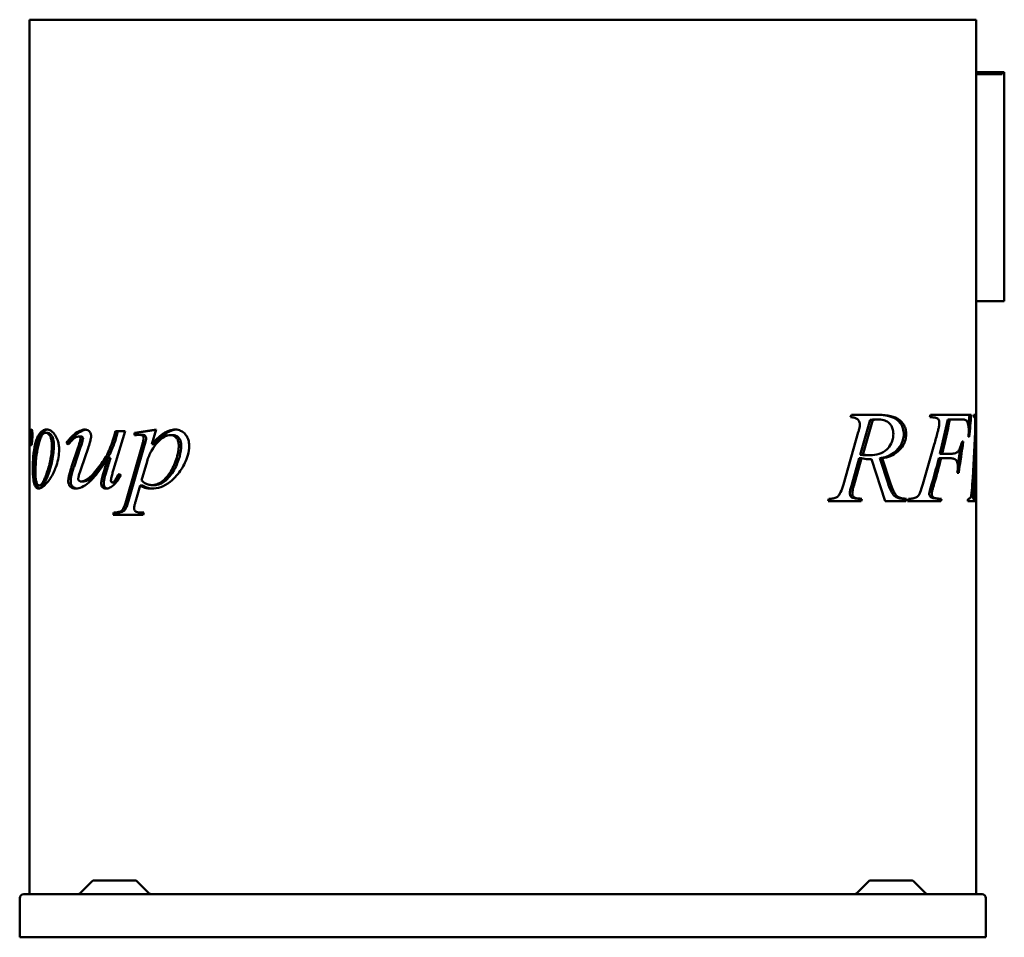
# Model space of a CAD drawing. Header units: millimetres. Extents: x 345 to 915, y 179 to 712.
import ezdxf

# ---------------------------------------------------------------- set-up
doc = ezdxf.new("R2010")
doc.units = ezdxf.units.MM
doc.header["$LTSCALE"] = 3
doc.layers.add('Widoczne (ISO)', color=7, linetype='Continuous', lineweight=50)

msp = doc.modelspace()

# ---------------------------------------------------------------- linework, layer by layer
at = {"layer": 'Widoczne (ISO)'}
for p, q in [((350.33, 711.5), (374.64, 711.5)), ((350.33, 711.5), (350.33, 473.45)), ((487.24, 711.5), (374.64, 711.5)), ((487.24, 711.5), (545.93, 711.5)), ((703.44, 711.5), (545.93, 711.5)), ((703.44, 711.5), (762.13, 711.5)), ((874.73, 711.5), (762.13, 711.5)), ((874.73, 711.5), (899.04, 711.5)), ((899.04, 711.5), (899.04, 482.35)), ((914.03, 681), (899.04, 681)), ((899.04, 680), (914.03, 680)), ((914.03, 681), (915.31, 681)), ((914.03, 681), (914.03, 680)), ((915.31, 681), (915.31, 548.27)), ((899.04, 548.27), (915.31, 548.27)), ((826.25, 481), (826.7, 482.35)), ((826.25, 481), (826.42, 481)), ((826.7, 482.35), (843, 482.35)), ((837.63, 479.45), (831.82, 459.31)), ((839.04, 479.45), (833.24, 459.31)), ((837.63, 479.45), (839.04, 479.45)), ((840.4, 479.73), (841.82, 479.73)), ((872.17, 481), (872.62, 482.35)), ((872.62, 482.35), (874.73, 482.35)), ((896.12, 482.35), (874.73, 482.35)), ((882.54, 479.73), (883.77, 479.73)), ((883.77, 479.73), (889.89, 479.73)), ((899.04, 482.35), (897.71, 482.35)), ((898.04, 482.35), (898.04, 480.91)), ((898.04, 481), (899.04, 481)), ((898.32, 480.47), (899.04, 480.47)), ((899.04, 482.35), (899.04, 481)), ((899.04, 481), (899.04, 480.47)), ((899.04, 480.47), (899.04, 480.05)), ((899.04, 480.05), (899.04, 460.04)), ((411.23, 471.99), (423.81, 473.87)), ((412.65, 471.99), (423.75, 473.65)), ((423.81, 473.87), (421.36, 465.37)), ((350.33, 471.83), (350.33, 473.45)), ((350.35, 471.83), (350.33, 471.83)), ((350.33, 470.81), (350.33, 471.83)), ((350.35, 470.81), (350.33, 470.81)), ((350.33, 470.23), (350.33, 470.81)), ((350.34, 470.23), (350.33, 470.23)), ((350.33, 469.09), (350.33, 470.23)), ((350.33, 464.83), (350.33, 469.09)), ((351.91, 468.23), (350.91, 468.23)), ((360.93, 471.95), (359.8, 471.95)), ((380.21, 469.83), (378.8, 469.83)), ((405.84, 473.01), (399.1, 450.71)), ((399.39, 469.95), (400.24, 473.01)), ((400.8, 469.95), (399.39, 469.95)), ((400.24, 473.01), (405.84, 473.01)), ((400.8, 469.95), (401.66, 473.01)), ((412.65, 471.99), (411.23, 471.99)), ((411.23, 470.56), (411.23, 471.99)), ((412.65, 470.72), (412.65, 471.99)), ((415.63, 470.81), (414.21, 470.81)), ((433.68, 470.64), (432.27, 470.64)), ((822.05, 442.07), (830.71, 472.3)), ((894.56, 469.72), (895.03, 469.72)), ((350.33, 464.83), (350.33, 460.07)), ((351.86, 467.01), (351.04, 467.01)), ((373.11, 465.99), (371.76, 465.99)), ((374.75, 452.26), (378.59, 463.66)), ((376.17, 452.26), (380.01, 463.66)), ((384.35, 463.13), (380.31, 451.36)), ((406.37, 432.61), (415.68, 464.92)), ((407.79, 432.61), (417.1, 464.92)), ((422.78, 465.37), (421.36, 465.37)), ((868.08, 442.15), (874.73, 465.3)), ((891.5, 467.03), (890.85, 467.03)), ((350.33, 457.2), (350.33, 460.07)), ((350.33, 457.2), (350.33, 204.5)), ((397.33, 457.53), (395.91, 457.53)), ((831.17, 457.22), (826.68, 441.33)), ((832.59, 457.22), (828.09, 441.33)), ((831.17, 457.22), (832.59, 457.22)), ((831.82, 459.31), (833.24, 459.31)), ((835.99, 458.98), (837.41, 458.98)), ((837.58, 456.65), (838.26, 456.65)), ((846.23, 432.35), (838.26, 456.65)), ((843.14, 457.22), (844.55, 457.22)), ((843.14, 457.22), (847.92, 442.56)), ((844.55, 457.22), (849.33, 442.56)), ((877.37, 457.22), (878.7, 457.22)), ((878.02, 459.84), (879.33, 459.84)), ((878.7, 457.22), (883.94, 457.22)), ((884.4, 459.84), (879.33, 459.84)), ((897.7, 457.51), (898.61, 457.51)), ((897.83, 460.04), (898.69, 460.04)), ((898.04, 460.04), (898.04, 457.51)), ((898.61, 457.51), (899.04, 457.51)), ((899.04, 460.04), (898.69, 460.04)), ((899.04, 460.04), (899.04, 457.51)), ((899.04, 457.51), (899.04, 204.5)), ((418.5, 455.41), (415.36, 444.38)), ((402.25, 448.26), (403.35, 447.4)), ((888.07, 448.85), (888.9, 448.85)), ((357.08, 441.48), (356.01, 441.48)), ((381.8, 443.76), (380.39, 443.76)), ((399.7, 443.23), (398.28, 443.23)), ((414.5, 441.44), (411.76, 431.92)), ((415.91, 441.44), (414.5, 441.44)), ((422.98, 441.68), (421.57, 441.68)), ((826.68, 441.33), (828.09, 441.33)), ((874.03, 444.96), (873, 441.42)), ((873, 441.42), (874.42, 441.42)), ((874.73, 442.51), (874.42, 441.42)), ((897, 441.46), (898.01, 441.46)), ((813.26, 432.35), (813.67, 433.69)), ((826.88, 434.55), (828.3, 434.55)), ((831.33, 433.69), (830.97, 432.35)), ((831.33, 433.69), (832.75, 433.69)), ((832.75, 433.69), (832.38, 432.35)), ((857.19, 433.69), (856.78, 432.35)), ((857.19, 433.69), (858.61, 433.69)), ((858.61, 433.69), (858.2, 432.35)), ((859.22, 432.35), (859.71, 433.69)), ((877.59, 433.69), (878.91, 433.69)), ((897.6, 433.69), (898.61, 433.69)), ((832.38, 432.35), (813.26, 432.35)), ((858.2, 432.35), (846.23, 432.35)), ((874.73, 432.35), (859.22, 432.35)), ((874.73, 432.35), (878.52, 432.35)), ((894.12, 432.35), (898.58, 432.35)), ((398.85, 424.36), (399.22, 425.71)), ((416.22, 424.36), (398.85, 424.36)), ((400.64, 425.71), (399.22, 425.71)), ((400.27, 424.36), (400.64, 425.71)), ((416.58, 425.71), (416.22, 424.36)), ((386.73, 212.06), (379.6, 204.94)), ((387.79, 212.5), (411.59, 212.5)), ((412.65, 212.06), (419.77, 204.94)), ((836.73, 212.06), (829.6, 204.94)), ((837.79, 212.5), (861.59, 212.5)), ((862.65, 212.06), (869.77, 204.94)), ((344.69, 179.5), (344.69, 202.2)), ((346.99, 204.5), (902.39, 204.5)), ((904.69, 179.5), (904.69, 202.2)), ((904.69, 179.5), (344.69, 179.5))]:
    msp.add_line(p, q, dxfattribs=at)
for centre, radius, start, end in [((387.79, 211), 1.5, 90, 135), ((411.59, 211), 1.5, 45, 90), ((837.79, 211), 1.5, 90, 135), ((861.59, 211), 1.5, 45, 90), ((346.99, 202.2), 2.3, 90, 180), ((378.54, 206), 1.5, 270, 315), ((420.83, 206), 1.5, 225, 270), ((828.54, 206), 1.5, 270, 315), ((870.83, 206), 1.5, 225, 270), ((902.39, 202.2), 2.3, 0, 90)]:
    msp.add_arc(centre, radius, start, end, dxfattribs=at)
for centre, major_axis, ratio, start_param, end_param in [((816.04, 646.63), (0, 285.24), 0.287474, 3.998405, 4.087377), ((816.04, 646.63), (0, 288.72), 0.287474, 4.008798, 4.096043), ((816.04, 557.31), (0, 281.53), 0.291262, 4.419335, 4.442857), ((816.04, 557.31), (0, 284.97), 0.291262, 4.399964, 4.446184), ((816.04, 526.77), (0, 249), 0.333333, 4.527504, 4.533009), ((433.33, 464.83), (0, 289.18), 0.287016, 1.539529, 1.570796), ((433.33, 473.45), (83, 0), 0.161812, 3.110325, 3.141593), ((816.04, 669.61), (0, 288.93), 0.287263, 3.926991, 3.96068), ((816.04, 509.25), (0, 288.36), 0.287838, 4.477682, 4.584313), ((816.04, 486.95), (0, 290.02), 0.286184, 4.619472, 4.662404), ((433.33, 505.74), (-83, 0), 0.714286, 0.734996, 0.753732), ((433.33, 505.74), (-82, 0), 0.714286, 0.746076, 0.750518), ((816.04, 588.19), (0, 287.32), 0.285393, 4.222257, 4.266135), ((816.04, 588.19), (0, 290.83), 0.285393, 4.212723, 4.282657), ((816.04, 645.31), (0, 283.34), 0.289406, 3.926991, 3.986478), ((816.04, 645.31), (0, 286.79), 0.289406, 3.926991, 3.997121), ((816.04, 486.85), (0, 288.66), 0.287532, 4.554477, 4.610571), ((816.04, 486.85), (0, 285.19), 0.287532, 4.552535, 4.595709), ((816.04, 596.26), (0, 246), 0.333333, 3.983142, 3.990467), ((816.04, 596.26), (0, 249), 0.333333, 3.993857, 4.001027), ((816.04, 516.85), (0, 249), 0.333333, 4.366155, 4.371905), ((816.04, 473.85), (0, 386.57), 0.212121, 4.604817, 4.608324), ((816.04, 473.85), (0, 391.29), 0.212121, 4.606118, 4.609582)]:
    msp.add_ellipse(centre, major_axis=major_axis, ratio=ratio, start_param=start_param, end_param=end_param, dxfattribs=at)
for points, knots in [([(831.61, 477), (831.61, 477.35), (831.56, 477.7), (831.36, 478.36), (831.22, 478.65), (830.72, 479.42), (830.33, 479.76), (829.75, 480.25), (829.25, 480.5), (827.95, 480.93), (827.08, 481.01), (826.25, 481)], [0, 0, 0, 0, 0.107207, 0.107207, 0.214345, 0.214345, 0.420726, 0.420726, 1.078452, 1.078452, 2.129294, 2.129294, 2.129294, 2.129294]), ([(840.4, 479.73), (839.98, 479.73), (839.54, 479.7), (838.62, 479.61), (838.12, 479.53), (837.63, 479.45)], [-0.3913039, -0.3913039, -0.3913039, -0.3913039, -0.2106444, -0.2106444, 0, 0, 0, 0]), ([(841.82, 479.73), (841.51, 479.73), (841.19, 479.72), (840.27, 479.64), (839.64, 479.55), (839.04, 479.45)], [0, 0, 0, 0, 0.1325161, 0.1325161, 0.3910583, 0.3910583, 0.3910583, 0.3910583]), ([(841.59, 482.35), (843.81, 482.35), (846.22, 482.18), (849.88, 481.27), (851.44, 480.7), (853.83, 479.02), (854.68, 478.08), (855.84, 476.37), (856.27, 475.48), (856.89, 473.39), (857.03, 472.27), (857.03, 471.11)], [-2.260283, -2.260283, -2.260283, -2.260283, -1.537405, -1.537405, -1.056675, -1.056675, -0.676862, -0.676862, -0.347309, -0.347309, 0, 0, 0, 0]), ([(851.01, 471.28), (851.01, 472.34), (850.89, 473.39), (850.37, 475.16), (850.05, 475.85), (849.34, 476.9), (848.85, 477.52), (847.26, 478.68), (846.34, 479.06), (844.27, 479.62), (843.01, 479.73), (841.82, 479.73)], [0, 0, 0, 0, 0.319618, 0.319618, 0.572847, 0.572847, 0.756491, 0.756491, 0.947906, 0.947906, 1.19799, 1.19799, 1.19799, 1.19799]), ([(843, 482.35), (845.11, 482.35), (847.37, 482.19), (851.37, 481.29), (853.24, 480.57), (855.13, 479.01), (856.32, 478.01), (857.64, 475.55), (857.96, 474.7), (858.36, 472.9), (858.44, 472.02), (858.44, 471.11)], [0, 0, 0, 0, 0.895569, 0.895569, 1.71249, 1.71249, 1.940949, 1.940949, 2.046969, 2.046969, 2.144824, 2.144824, 2.144824, 2.144824]), ([(877.65, 478.02), (877.65, 478.34), (877.62, 478.65), (877.44, 479.28), (877.31, 479.52), (877.05, 479.92), (876.86, 480.11), (876.47, 480.41), (876.17, 480.6), (875.42, 480.81), (875.05, 480.86), (874.73, 480.9)], [0, 0, 0, 0, 0.0965001, 0.0965001, 0.2032923, 0.2032923, 0.363884, 0.363884, 0.5137558, 0.5137558, 0.6160786, 0.6160786, 0.6160786, 0.6160786]), ([(892.93, 479.36), (892.68, 479.51), (892.29, 479.58), (891.54, 479.7), (890.82, 479.73), (889.89, 479.73)], [0, 0, 0, 0, 0.2032312, 0.2032312, 0.7333205, 0.7333205, 0.7333205, 0.7333205]), ([(894.7, 473.48), (894.7, 474.29), (894.67, 475.1), (894.49, 476.4), (894.39, 476.89), (894.18, 477.52), (894.03, 477.96), (893.53, 478.84), (893.24, 479.15), (892.93, 479.36)], [0, 0, 0, 0, 0.2421883, 0.2421883, 0.42172, 0.42172, 0.5048234, 0.5048234, 0.5884356, 0.5884356, 0.5884356, 0.5884356]), ([(898.49, 478.02), (898.49, 478.41), (898.49, 478.81), (898.46, 479.42), (898.44, 479.72), (898.38, 480.21), (898.34, 480.38), (898.25, 480.71), (898.19, 480.81), (897.98, 480.96), (897.83, 481), (897.63, 481)], [0, 0, 0, 0, 0.1195275, 0.1195275, 0.2008682, 0.2008682, 0.2693951, 0.2693951, 0.3636708, 0.3636708, 0.4613656, 0.4613656, 0.4613656, 0.4613656]), ([(899.04, 480.05), (899.04, 479.85), (899.04, 479.62), (899.04, 479.12), (899.03, 478.85), (899.03, 478.55)], [0, 0, 0, 0, 0.1193359, 0.1193359, 0.2289607, 0.2289607, 0.2289607, 0.2289607]), ([(350.85, 471.38), (350.89, 471.71), (350.94, 472.04), (351.07, 472.77), (351.17, 473.19), (351.35, 473.7), (351.45, 473.87), (351.55, 473.87)], [0, 0, 0, 0, 0.1572752, 0.1572752, 0.3843254, 0.3843254, 0.5547367, 0.5547367, 0.5547367, 0.5547367]), ([(351.55, 473.87), (351.61, 473.87), (351.69, 473.81), (351.81, 473.55), (351.86, 473.38), (351.93, 473.04), (351.97, 472.81), (352.02, 472.24), (352.03, 472.02), (352.05, 471.56), (352.05, 471.3), (352.05, 471.05)], [0, 0, 0, 0, 0.1212698, 0.1212698, 0.215552, 0.215552, 0.2694696, 0.2694696, 0.2985302, 0.2985302, 0.3319073, 0.3319073, 0.3319073, 0.3319073]), ([(352.28, 451.2), (352.28, 453.65), (352.38, 456.02), (352.78, 460.48), (353.11, 463.17), (354.4, 468.43), (355.22, 469.96), (356.35, 471.76), (357.09, 472.61), (358.65, 473.62), (359.43, 473.87), (360.28, 473.87)], [0, 0, 0, 0, 0.734542, 0.734542, 1.433328, 1.433328, 2.219091, 2.219091, 3.28746, 3.28746, 4.189504, 4.189504, 4.189504, 4.189504]), ([(353.3, 451.2), (353.3, 453.01), (353.36, 454.79), (353.59, 458.4), (353.78, 460.18), (354.3, 463.68), (354.75, 466.27), (356.62, 470.87), (357.68, 472.01), (358.97, 473.23), (359.86, 473.7), (360.85, 473.83)], [-2.301631, -2.301631, -2.301631, -2.301631, -1.947113, -1.947113, -1.565799, -1.565799, -1.154123, -1.154123, -0.76066, -0.76066, -0.120848, -0.120848, -0.120848, -0.120848]), ([(360.28, 473.87), (361.1, 473.87), (361.97, 473.64), (363.83, 472.46), (364.63, 471.54), (365.86, 469.73), (366.39, 468.68), (367.06, 466.63), (367.25, 465.76), (367.48, 464.02), (367.53, 463.19), (367.53, 462.35)], [0, 0, 0, 0, 0.521587, 0.521587, 1.116024, 1.116024, 1.7055, 1.7055, 2.102442, 2.102442, 2.456672, 2.456672, 2.456672, 2.456672]), ([(377.98, 472.28), (378.47, 472.58), (378.97, 472.85), (380.52, 473.56), (381.62, 473.87), (382.72, 473.87)], [0, 0, 0, 0, 0.2257061, 0.2257061, 0.6925104, 0.6925104, 0.6925104, 0.6925104]), ([(379.39, 472.28), (380.19, 472.77), (381.02, 473.19), (382.35, 473.64), (382.85, 473.76), (383.34, 473.82)], [-0.6924793, -0.6924793, -0.6924793, -0.6924793, -0.3239028, -0.3239028, -0.1117573, -0.1117573, -0.1117573, -0.1117573]), ([(382.72, 473.87), (383.19, 473.87), (383.65, 473.79), (384.59, 473.37), (384.95, 473.05), (385.46, 472.44), (385.67, 472.1), (385.9, 471.47), (385.96, 471.24), (386.05, 470.74), (386.07, 470.47), (386.07, 470.19)], [0, 0, 0, 0, 0.1978969, 0.1978969, 0.4166094, 0.4166094, 0.6168937, 0.6168937, 0.7275008, 0.7275008, 0.8482306, 0.8482306, 0.8482306, 0.8482306]), ([(421.36, 465.37), (422.59, 466.82), (423.91, 468.26), (425.85, 470.04), (426.46, 470.56), (427.4, 471.26), (427.7, 471.48), (429.12, 472.4), (430.28, 472.96), (432.62, 473.69), (433.78, 473.87), (434.97, 473.87)], [0, 0, 0, 0, 0.678444, 0.678444, 0.979959, 0.979959, 1.125391, 1.125391, 1.641279, 1.641279, 2.145289, 2.145289, 2.145289, 2.145289]), ([(422.78, 465.37), (424.99, 467.99), (427.39, 470.42), (429.85, 471.95), (429.99, 472.03), (431.88, 473.13), (433.71, 473.72), (435.61, 473.84)], [-1.989091, -1.989091, -1.989091, -1.989091, -0.980272, -0.980272, -0.920346, -0.920346, -0.109728, -0.109728, -0.109728, -0.109728]), ([(434.97, 473.87), (435.99, 473.87), (437, 473.68), (439.24, 472.65), (440.1, 471.8), (441.24, 470.51), (441.76, 469.68), (442.41, 468.05), (442.6, 467.36), (442.84, 465.93), (442.89, 465.22), (442.89, 464.52)], [0, 0, 0, 0, 0.434441, 0.434441, 0.997413, 0.997413, 1.652782, 1.652782, 2.09832, 2.09832, 2.514851, 2.514851, 2.514851, 2.514851]), ([(830.71, 472.3), (830.89, 472.9), (831.06, 473.53), (831.33, 474.68), (831.44, 475.25), (831.57, 476.18), (831.61, 476.6), (831.61, 477)], [0, 0, 0, 0, 0.1960139, 0.1960139, 0.36348, 0.36348, 0.4820677, 0.4820677, 0.4820677, 0.4820677]), ([(876.68, 472.3), (876.87, 472.99), (877.04, 473.7), (877.34, 475.09), (877.47, 475.8), (877.61, 476.99), (877.65, 477.51), (877.65, 478.02)], [0, 0, 0, 0, 0.2232365, 0.2232365, 0.4346557, 0.4346557, 0.585783, 0.585783, 0.585783, 0.585783]), ([(898.36, 472.42), (898.4, 473.42), (898.44, 474.51), (898.48, 476.31), (898.49, 477.22), (898.49, 478.02)], [0, 0, 0, 0, 0.3135996, 0.3135996, 0.5500829, 0.5500829, 0.5500829, 0.5500829]), ([(899.03, 478.55), (899.02, 477.91), (899.01, 477.05), (898.98, 475.03), (898.96, 473.68), (898.94, 472.46)], [0, 0, 0, 0, 0.2291364, 0.2291364, 0.5552129, 0.5552129, 0.5552129, 0.5552129]), ([(350.33, 460.07), (350.33, 462.25), (350.37, 464.48), (350.53, 468.21), (350.66, 469.97), (350.85, 471.38)], [0, 0, 0, 0, 0.780485, 0.780485, 1.440513, 1.440513, 1.440513, 1.440513]), ([(350.78, 467.95), (350.75, 467.79), (350.72, 467.55), (350.63, 466.67), (350.57, 465.77), (350.53, 465.05)], [0, 0, 0, 0, 0.096162, 0.096162, 0.3392304, 0.3392304, 0.3392304, 0.3392304]), ([(350.91, 468.23), (350.88, 468.23), (350.86, 468.21), (350.82, 468.12), (350.79, 468.04), (350.78, 467.95)], [0, 0, 0, 0, 0.062403, 0.062403, 0.1243781, 0.1243781, 0.1243781, 0.1243781]), ([(350.99, 467.95), (350.98, 468.04), (350.97, 468.11), (350.94, 468.21), (350.92, 468.23), (350.91, 468.23)], [0, 0, 0, 0, 0.03894557, 0.03894557, 0.07851111, 0.07851111, 0.07851111, 0.07851111]), ([(351.04, 467.01), (351.03, 467.2), (351.03, 467.41), (351.02, 467.66), (351.01, 467.73), (351, 467.85), (351, 467.9), (350.99, 467.95)], [0, 0, 0, 0, 0.05756296, 0.05756296, 0.08000757, 0.08000757, 0.09877676, 0.09877676, 0.09877676, 0.09877676]), ([(352.05, 471.05), (352.05, 470.25), (352.03, 469.47), (351.94, 467.91), (351.88, 467.15), (351.8, 466.44)], [0, 0, 0, 0, 0.2391583, 0.2391583, 0.4876523, 0.4876523, 0.4876523, 0.4876523]), ([(359.8, 471.95), (359.22, 471.95), (358.68, 471.71), (357.62, 470.66), (357.14, 469.82), (355.89, 466.8), (355.36, 464.24), (354.64, 460.41), (354.32, 458), (353.94, 453.28), (353.85, 451.05), (353.85, 448.79)], [0, 0, 0, 0, 0.376265, 0.376265, 0.815193, 0.815193, 1.703813, 1.703813, 3.009287, 3.009287, 4.137897, 4.137897, 4.137897, 4.137897]), ([(363.3, 464.88), (363.3, 465.85), (363.23, 466.84), (362.93, 468.5), (362.72, 469.17), (362.22, 470.26), (361.93, 470.7), (361.34, 471.36), (361.04, 471.59), (360.42, 471.89), (360.11, 471.95), (359.8, 471.95)], [0, 0, 0, 0, 0.291162, 0.291162, 0.526462, 0.526462, 0.730548, 0.730548, 0.9259, 0.9259, 1.124783, 1.124783, 1.124783, 1.124783]), ([(364.48, 464.88), (364.48, 465.47), (364.46, 466.06), (364.35, 467.16), (364.27, 467.67), (364, 468.85), (363.79, 469.46), (363.3, 470.39), (362.94, 470.97), (361.93, 471.79), (361.42, 471.95), (360.93, 471.95)], [-1.788968, -1.788968, -1.788968, -1.788968, -1.432445, -1.432445, -1.111711, -1.111711, -0.65332, -0.65332, -0.313744, -0.313744, 0, 0, 0, 0]), ([(378.8, 469.83), (378.29, 469.83), (377.8, 469.71), (377.22, 469.43), (377.14, 469.39), (377.02, 469.32), (376.98, 469.3), (376.86, 469.23), (376.63, 469.09), (375.63, 468.18), (375.11, 467.66), (374.64, 467.17)], [0, 0, 0, 0, 0.2154482, 0.2154482, 0.2554231, 0.2554231, 0.2705598, 0.2705598, 0.3126303, 0.3126303, 0.3477708, 0.3477708, 0.3477708, 0.3477708]), ([(378.59, 463.66), (378.81, 464.3), (379.04, 464.98), (379.44, 466.27), (379.68, 467.08), (379.92, 468.17), (379.98, 468.52), (379.98, 468.76)], [0, 0, 0, 0, 0.2139426, 0.2139426, 0.4209712, 0.4209712, 0.5530404, 0.5530404, 0.5530404, 0.5530404]), ([(379.98, 468.76), (379.98, 468.85), (379.97, 468.93), (379.92, 469.09), (379.89, 469.17), (379.77, 469.34), (379.69, 469.44), (379.48, 469.62), (379.35, 469.7), (379.08, 469.8), (378.94, 469.83), (378.8, 469.83)], [0, 0, 0, 0, 0.0251023, 0.0251023, 0.0526954, 0.0526954, 0.0966993, 0.0966993, 0.1572517, 0.1572517, 0.2172378, 0.2172378, 0.2172378, 0.2172378]), ([(380.01, 463.66), (380.66, 465.58), (381.17, 467.26), (381.37, 468.41), (381.4, 468.6), (381.4, 468.76)], [-0.3029702, -0.3029702, -0.3029702, -0.3029702, -0.048119, -0.048119, 0, 0, 0, 0]), ([(381.4, 468.76), (381.4, 468.81), (381.39, 468.86), (381.38, 468.95), (381.37, 468.99), (381.32, 469.13), (381.27, 469.22), (381.11, 469.44), (380.96, 469.57), (380.62, 469.77), (380.42, 469.83), (380.21, 469.83)], [-0.2240952, -0.2240952, -0.2240952, -0.2240952, -0.208556, -0.208556, -0.1927929, -0.1927929, -0.1578297, -0.1578297, -0.0872527, -0.0872527, 0, 0, 0, 0]), ([(380.39, 443.76), (380.94, 443.76), (381.52, 443.93), (382.49, 444.32), (383.62, 444.82), (385.38, 446.22), (386.14, 446.96), (388.72, 449.72), (391, 452.67), (394.86, 458.24), (395.52, 459.66), (397.3, 463.52), (398.46, 466.94), (399.39, 469.95)], [0, 0, 0, 0, 0.231645, 0.231645, 0.42719, 0.42719, 0.568215, 0.568215, 0.967172, 0.967172, 1.490376, 1.490376, 2.808892, 2.808892, 2.808892, 2.808892]), ([(381.8, 443.76), (382.35, 443.76), (382.93, 443.93), (383.82, 444.28), (384.71, 444.66), (387.64, 446.72), (390.17, 449.84), (395.46, 456.76), (396.7, 459.25), (398.36, 462.54), (399.68, 466.28), (400.8, 469.95)], [-1.633417, -1.633417, -1.633417, -1.633417, -1.56475, -1.56475, -1.517148, -1.517148, -1.406172, -1.406172, -1.199098, -1.199098, 0, 0, 0, 0]), ([(386.07, 470.19), (386.07, 469.71), (385.99, 469.15), (385.76, 467.88), (385.57, 467.1), (385.07, 465.31), (384.71, 464.17), (384.35, 463.13)], [0, 0, 0, 0, 0.1444752, 0.1444752, 0.3429206, 0.3429206, 0.6481075, 0.6481075, 0.6481075, 0.6481075]), ([(414.21, 470.81), (413.9, 470.81), (413.56, 470.79), (412.59, 470.72), (411.88, 470.64), (411.23, 470.56)], [0, 0, 0, 0, 0.1336874, 0.1336874, 0.4112516, 0.4112516, 0.4112516, 0.4112516]), ([(416.54, 468.72), (416.54, 468.98), (416.51, 469.22), (416.39, 469.65), (416.31, 469.83), (416.11, 470.12), (415.98, 470.27), (415.57, 470.56), (415.32, 470.65), (414.8, 470.78), (414.5, 470.81), (414.21, 470.81)], [0, 0, 0, 0, 0.0758521, 0.0758521, 0.1396881, 0.1396881, 0.1965558, 0.1965558, 0.2593848, 0.2593848, 0.3349875, 0.3349875, 0.3349875, 0.3349875]), ([(417.96, 468.72), (417.96, 468.87), (417.95, 469.03), (417.9, 469.31), (417.87, 469.45), (417.75, 469.78), (417.64, 469.96), (417.32, 470.35), (417.11, 470.48), (416.54, 470.75), (416.08, 470.81), (415.63, 470.81)], [-0.4124669, -0.4124669, -0.4124669, -0.4124669, -0.3752943, -0.3752943, -0.3403111, -0.3403111, -0.2828984, -0.2828984, -0.1937215, -0.1937215, 0, 0, 0, 0]), ([(415.68, 464.92), (415.85, 465.5), (416.02, 466.14), (416.27, 467.13), (416.38, 467.61), (416.51, 468.31), (416.54, 468.55), (416.54, 468.72)], [0, 0, 0, 0, 0.1867123, 0.1867123, 0.3131107, 0.3131107, 0.3983158, 0.3983158, 0.3983158, 0.3983158]), ([(417.1, 464.92), (417.47, 466.25), (417.79, 467.5), (417.93, 468.41), (417.96, 468.59), (417.96, 468.72)], [-0.2324991, -0.2324991, -0.2324991, -0.2324991, -0.0412436, -0.0412436, 0, 0, 0, 0]), ([(432.27, 470.64), (430.91, 470.64), (429.59, 470.26), (426.88, 468.74), (425.55, 467.55), (423.49, 465.21), (422.27, 463.68), (420.03, 459.72), (419.16, 457.65), (418.5, 455.41)], [0, 0, 0, 0, 0.578127, 0.578127, 1.237415, 1.237415, 1.69616, 1.69616, 2.11695, 2.11695, 2.11695, 2.11695]), ([(436.84, 464.56), (436.84, 465.38), (436.76, 466.21), (436.39, 467.58), (436.16, 468.11), (435.46, 469.17), (435.03, 469.54), (434.43, 470.03), (434.01, 470.27), (433.15, 470.58), (432.71, 470.64), (432.27, 470.64)], [0, 0, 0, 0, 0.248197, 0.248197, 0.43961, 0.43961, 0.67964, 0.67964, 1.129534, 1.129534, 1.569126, 1.569126, 1.569126, 1.569126]), ([(438.26, 464.56), (438.26, 465.42), (438.17, 466.28), (437.76, 467.7), (437.51, 468.24), (436.81, 469.22), (436.29, 469.74), (435.04, 470.48), (434.37, 470.64), (433.68, 470.64)], [-1.170175, -1.170175, -1.170175, -1.170175, -0.833099, -0.833099, -0.574136, -0.574136, -0.291271, -0.291271, 0, 0, 0, 0]), ([(837.41, 458.98), (839.2, 458.98), (841.03, 459.2), (844.4, 460.31), (845.96, 461.17), (848.04, 463.17), (849.04, 464.28), (850.23, 466.69), (850.54, 467.6), (850.92, 469.46), (851.01, 470.36), (851.01, 471.28)], [0, 0, 0, 0, 0.759667, 0.759667, 1.464816, 1.464816, 1.825006, 1.825006, 2.01701, 2.01701, 2.188955, 2.188955, 2.188955, 2.188955]), ([(857.03, 471.11), (857.03, 470), (856.88, 468.92), (856.27, 466.78), (855.81, 465.77), (854.59, 463.74), (853.33, 461.97), (848.73, 458.61), (845.89, 457.68), (843.14, 457.22)], [-3.792783, -3.792783, -3.792783, -3.792783, -3.0202, -3.0202, -2.190947, -2.190947, -1.174697, -1.174697, 0, 0, 0, 0]), ([(858.44, 471.11), (858.44, 469.97), (858.29, 468.88), (857.66, 466.7), (857.18, 465.68), (855.91, 463.6), (854.9, 462.34), (852.29, 460.05), (850.81, 459.18), (847.75, 457.9), (846.15, 457.49), (844.55, 457.22)], [0, 0, 0, 0, 0.342065, 0.342065, 0.705165, 0.705165, 1.167414, 1.167414, 1.661713, 1.661713, 2.161459, 2.161459, 2.161459, 2.161459]), ([(894.56, 469.72), (894.6, 470.38), (894.64, 471.07), (894.69, 472.3), (894.7, 472.91), (894.7, 473.48)], [0, 0, 0, 0, 0.2005868, 0.2005868, 0.3725453, 0.3725453, 0.3725453, 0.3725453]), ([(351.36, 464.76), (351.31, 464.76), (351.27, 464.81), (351.18, 465.05), (351.15, 465.24), (351.11, 465.54), (351.09, 465.75), (351.05, 466.3), (351.04, 466.66), (351.04, 467.01)], [0, 0, 0, 0, 0.0886575, 0.0886575, 0.1928114, 0.1928114, 0.3492224, 0.3492224, 0.5652128, 0.5652128, 0.5652128, 0.5652128]), ([(351.8, 466.44), (351.76, 466.04), (351.71, 465.67), (351.61, 465.18), (351.56, 465.02), (351.46, 464.81), (351.41, 464.76), (351.36, 464.76)], [0, 0, 0, 0, 0.1337579, 0.1337579, 0.2288552, 0.2288552, 0.3263937, 0.3263937, 0.3263937, 0.3263937]), ([(367.53, 462.35), (367.53, 460.79), (367.4, 459.26), (366.57, 454.32), (365.46, 451.47), (363.64, 447.37), (362.43, 445.4), (360.66, 443.17), (360.16, 442.61), (358.98, 441.39), (358.28, 440.76), (356.92, 439.89), (356.28, 439.64), (355.68, 439.64)], [0, 0, 0, 0, 0.468017, 0.468017, 1.539545, 1.539545, 3.003744, 3.003744, 3.58374, 3.58374, 4.479867, 4.479867, 5.372193, 5.372193, 5.372193, 5.372193]), ([(356.01, 441.48), (356.39, 441.48), (356.78, 441.68), (357.66, 442.54), (358.13, 443.26), (358.93, 444.8), (359.27, 445.59), (360.39, 448.43), (361.27, 451.16), (362.42, 455.94), (362.81, 458.03), (363.21, 461.75), (363.3, 463.31), (363.3, 464.88)], [0, 0, 0, 0, 0.318464, 0.318464, 0.710245, 0.710245, 1.037608, 1.037608, 1.833575, 1.833575, 2.411613, 2.411613, 2.820902, 2.820902, 2.820902, 2.820902]), ([(357.08, 441.48), (357.38, 441.48), (357.69, 441.6), (358.33, 442.08), (358.65, 442.45), (359.71, 443.99), (360.42, 445.57), (361.69, 448.95), (362.77, 452.09), (364.14, 458.79), (364.48, 461.78), (364.48, 464.88)], [-4.223999, -4.223999, -4.223999, -4.223999, -3.776116, -3.776116, -3.29955, -3.29955, -2.158824, -2.158824, -0.932437, -0.932437, 0, 0, 0, 0]), ([(442.89, 464.52), (442.89, 462.64), (442.63, 460.82), (441.32, 455.93), (439.84, 453.09), (436.86, 448.63), (434.72, 445.75), (430.16, 442.19), (428.37, 441.2), (424.67, 439.93), (422.82, 439.64), (420.95, 439.64)], [0, 0, 0, 0, 0.56309, 0.56309, 1.569721, 1.569721, 2.406137, 2.406137, 2.900195, 2.900195, 3.377253, 3.377253, 3.377253, 3.377253]), ([(421.57, 441.68), (422.24, 441.68), (422.91, 441.77), (423.92, 442.05), (424.28, 442.17), (425.41, 442.64), (426.17, 443.07), (428.89, 445.03), (430.53, 447.05), (433.24, 451.07), (434.44, 453.65), (435.83, 457.74), (436.28, 459.24), (436.75, 462.22), (436.84, 463.38), (436.84, 464.56)], [0, 0, 0, 0, 0.285079, 0.285079, 0.440604, 0.440604, 0.784967, 0.784967, 1.713811, 1.713811, 3.010275, 3.010275, 3.532499, 3.532499, 3.85718, 3.85718, 3.85718, 3.85718]), ([(422.98, 441.68), (423.84, 441.68), (424.68, 441.83), (426.38, 442.42), (427.24, 442.86), (428.64, 443.81), (429.19, 444.27), (431.34, 446.25), (433.26, 448.6), (436.01, 454.04), (436.92, 456.59), (437.96, 460.42), (438.26, 462.46), (438.26, 464.56)], [-3.119679, -3.119679, -3.119679, -3.119679, -2.74339, -2.74339, -2.346492, -2.346492, -2.06713, -2.06713, -1.229484, -1.229484, -0.629939, -0.629939, 0, 0, 0, 0]), ([(884.4, 459.84), (885.28, 459.84), (886.17, 459.92), (887.95, 460.55), (888.43, 461.09), (889.1, 461.98), (889.47, 462.75), (890.18, 464.59), (890.54, 465.83), (890.85, 467.03)], [0, 0, 0, 0, 0.465093, 0.465093, 1.046564, 1.046564, 1.982915, 1.982915, 3.258637, 3.258637, 3.258637, 3.258637]), ([(395.91, 457.53), (394.03, 454.55), (391.92, 451.42), (387.29, 445.47), (385.65, 443.97), (383.45, 442.12), (382.11, 441.19), (379.51, 439.99), (378.24, 439.64), (376.96, 439.64)], [0, 0, 0, 0, 1.200602, 1.200602, 2.650956, 2.650956, 4.555179, 4.555179, 6.23354, 6.23354, 6.23354, 6.23354]), ([(392.44, 445.85), (392.73, 447.06), (393.36, 449.17), (394.44, 452.8), (395.23, 455.35), (395.91, 457.53)], [0, 0, 0, 0, 0.3831059, 0.3831059, 0.9797837, 0.9797837, 0.9797837, 0.9797837]), ([(393.86, 445.85), (394.12, 446.93), (394.64, 448.74), (395.73, 452.39), (396.6, 455.21), (397.33, 457.53)], [-1.179355, -1.179355, -1.179355, -1.179355, -0.760521, -0.760521, 0, 0, 0, 0]), ([(831.82, 459.31), (832.56, 459.21), (833.31, 459.12), (834.69, 459.01), (835.35, 458.98), (835.99, 458.98)], [-0.5870268, -0.5870268, -0.5870268, -0.5870268, -0.2727551, -0.2727551, 0, 0, 0, 0]), ([(838.26, 456.65), (837.69, 456.64), (837.11, 456.66), (835.21, 456.77), (833.89, 456.95), (832.59, 457.22)], [0, 0, 0, 0, 0.2443945, 0.2443945, 0.8057891, 0.8057891, 0.8057891, 0.8057891]), ([(833.24, 459.31), (833.69, 459.25), (834.14, 459.19), (835.51, 459.05), (836.48, 458.98), (837.41, 458.98)], [0, 0, 0, 0, 0.1909538, 0.1909538, 0.5847846, 0.5847846, 0.5847846, 0.5847846]), ([(888.4, 452.49), (888.4, 453.1), (888.35, 453.71), (888.15, 454.74), (888.01, 455.14), (887.58, 456.03), (887.3, 456.29), (886.85, 456.67), (886.46, 456.85), (885.43, 457.17), (884.67, 457.22), (883.94, 457.22)], [0, 0, 0, 0, 0.184606, 0.184606, 0.3322, 0.3322, 0.555983, 0.555983, 1.183204, 1.183204, 2.312661, 2.312661, 2.312661, 2.312661]), ([(355.68, 439.64), (355.09, 439.64), (354.56, 439.86), (353.7, 440.93), (353.37, 441.67), (352.88, 443.45), (352.66, 444.54), (352.43, 446.77), (352.37, 447.57), (352.29, 449.32), (352.28, 450.26), (352.28, 451.2)], [0, 0, 0, 0, 0.49463, 0.49463, 0.924972, 0.924972, 1.282162, 1.282162, 1.470095, 1.470095, 1.679913, 1.679913, 1.679913, 1.679913]), ([(356.23, 439.7), (356.08, 439.74), (355.93, 439.8), (355.51, 440.04), (355.26, 440.27), (354.64, 441.14), (354.32, 441.92), (353.8, 443.99), (353.62, 445.13), (353.35, 447.94), (353.3, 449.56), (353.3, 451.2)], [-1.790634, -1.790634, -1.790634, -1.790634, -1.646588, -1.646588, -1.365029, -1.365029, -0.91129, -0.91129, -0.491926, -0.491926, 0, 0, 0, 0]), ([(372.85, 443.76), (372.85, 444.58), (372.97, 445.49), (373.26, 447.1), (373.46, 447.94), (373.95, 449.8), (374.29, 450.89), (374.64, 451.93)], [0, 0, 0, 0, 0.2459225, 0.2459225, 0.501548, 0.501548, 0.8465755, 0.8465755, 0.8465755, 0.8465755]), ([(380.31, 451.36), (380.05, 450.61), (379.78, 449.82), (379.32, 448.38), (379.08, 447.59), (378.83, 446.59), (378.75, 446.25), (378.66, 445.72), (378.63, 445.5), (378.63, 445.32)], [0, 0, 0, 0, 0.2509443, 0.2509443, 0.4729609, 0.4729609, 0.5682615, 0.5682615, 0.6322572, 0.6322572, 0.6322572, 0.6322572]), ([(888.07, 448.85), (888.16, 449.42), (888.24, 450.02), (888.35, 451.21), (888.4, 451.87), (888.4, 452.49)], [0, 0, 0, 0, 0.1798538, 0.1798538, 0.3642345, 0.3642345, 0.3642345, 0.3642345]), ([(353.85, 448.79), (353.85, 447.6), (353.89, 446.39), (354.15, 444.27), (354.32, 443.66), (354.6, 442.75), (354.81, 442.29), (355.35, 441.62), (355.67, 441.48), (356.01, 441.48)], [0, 0, 0, 0, 0.355973, 0.355973, 0.687106, 0.687106, 1.286217, 1.286217, 1.957254, 1.957254, 1.957254, 1.957254]), ([(378.63, 445.32), (378.63, 445.14), (378.65, 444.97), (378.74, 444.66), (378.8, 444.54), (378.97, 444.29), (379.08, 444.18), (379.36, 443.97), (379.55, 443.89), (379.96, 443.78), (380.18, 443.76), (380.39, 443.76)], [0, 0, 0, 0, 0.053094, 0.053094, 0.099032, 0.099032, 0.1561348, 0.1561348, 0.248436, 0.248436, 0.349308, 0.349308, 0.349308, 0.349308]), ([(391.95, 442.54), (391.95, 443.01), (392, 443.52), (392.16, 444.61), (392.3, 445.25), (392.44, 445.85)], [0, 0, 0, 0, 0.1428562, 0.1428562, 0.3334102, 0.3334102, 0.3334102, 0.3334102]), ([(393.37, 442.54), (393.37, 443.02), (393.42, 443.53), (393.58, 444.62), (393.71, 445.25), (393.86, 445.85)], [-0.3322814, -0.3322814, -0.3322814, -0.3322814, -0.1886534, -0.1886534, 0, 0, 0, 0]), ([(399.1, 450.71), (398.86, 449.93), (398.62, 449.1), (398.18, 447.51), (397.92, 446.52), (397.65, 445.18), (397.59, 444.73), (397.59, 444.42)], [0, 0, 0, 0, 0.2553936, 0.2553936, 0.509986, 0.509986, 0.6655436, 0.6655436, 0.6655436, 0.6655436]), ([(403.35, 447.4), (402.84, 446.5), (402.31, 445.63), (400.67, 443.29), (399.46, 441.9), (398.12, 440.9)], [0, 0, 0, 0, 0.3439392, 0.3439392, 0.987958, 0.987958, 0.987958, 0.987958]), ([(398.28, 443.23), (398.46, 443.23), (398.63, 443.28), (398.93, 443.43), (399.05, 443.52), (399.2, 443.63), (399.23, 443.66), (399.4, 443.81), (399.59, 444), (400.79, 445.8), (401.65, 447.25), (402.25, 448.26)], [0, 0, 0, 0, 0.0749786, 0.0749786, 0.1320025, 0.1320025, 0.1470863, 0.1470863, 0.2172153, 0.2172153, 0.3009017, 0.3009017, 0.3009017, 0.3009017]), ([(399.7, 443.23), (399.86, 443.23), (400.02, 443.28), (400.35, 443.43), (400.53, 443.56), (400.73, 443.73), (400.76, 443.76), (401.15, 444.12), (402.09, 445.62), (403.21, 447.5)], [-0.9284145, -0.9284145, -0.9284145, -0.9284145, -0.9047207, -0.9047207, -0.8771545, -0.8771545, -0.8704417, -0.8704417, -0.1001325, -0.1001325, -0.1001325, -0.1001325]), ([(374.64, 440.29), (374.24, 440.55), (373.87, 440.89), (373.35, 441.61), (373.16, 441.98), (372.97, 442.62), (372.93, 442.83), (372.86, 443.28), (372.85, 443.52), (372.85, 443.76)], [0, 0, 0, 0, 0.1843278, 0.1843278, 0.3321664, 0.3321664, 0.4036824, 0.4036824, 0.4801699, 0.4801699, 0.4801699, 0.4801699]), ([(375.35, 440.87), (375.13, 441.08), (374.94, 441.33), (374.62, 441.87), (374.49, 442.16), (374.28, 442.88), (374.23, 443.32), (374.23, 443.76)], [-0.3470068, -0.3470068, -0.3470068, -0.3470068, -0.2355494, -0.2355494, -0.1339768, -0.1339768, 0, 0, 0, 0]), ([(376.96, 439.64), (376.49, 439.64), (376.03, 439.7), (375.25, 439.95), (374.94, 440.1), (374.64, 440.29)], [0, 0, 0, 0, 0.1972501, 0.1972501, 0.3379692, 0.3379692, 0.3379692, 0.3379692]), ([(377.73, 439.68), (377.54, 439.71), (377.34, 439.74), (376.78, 439.9), (376.42, 440.06), (375.81, 440.44), (375.57, 440.64), (375.35, 440.87)], [-0.3946232, -0.3946232, -0.3946232, -0.3946232, -0.3184174, -0.3184174, -0.1721884, -0.1721884, -0.0626445, -0.0626445, -0.0626445, -0.0626445]), ([(394.69, 439.64), (394.3, 439.64), (393.91, 439.7), (393.1, 440.05), (392.82, 440.32), (392.44, 440.77), (392.27, 441.03), (392.09, 441.52), (392.04, 441.7), (391.97, 442.11), (391.95, 442.32), (391.95, 442.54)], [0, 0, 0, 0, 0.1647235, 0.1647235, 0.3565831, 0.3565831, 0.55484, 0.55484, 0.6662171, 0.6662171, 0.7870219, 0.7870219, 0.7870219, 0.7870219]), ([(395.45, 439.7), (395.39, 439.72), (395.32, 439.73), (395.01, 439.82), (394.78, 439.93), (394.19, 440.33), (393.97, 440.62), (393.71, 441.01), (393.58, 441.26), (393.41, 441.87), (393.37, 442.2), (393.37, 442.54)], [-0.3125325, -0.3125325, -0.3125325, -0.3125325, -0.3022263, -0.3022263, -0.2614514, -0.2614514, -0.1965076, -0.1965076, -0.101825, -0.101825, 0, 0, 0, 0]), ([(398.12, 440.9), (397.75, 440.64), (397.37, 440.4), (396.23, 439.85), (395.47, 439.64), (394.69, 439.64)], [0, 0, 0, 0, 0.1764124, 0.1764124, 0.5084585, 0.5084585, 0.5084585, 0.5084585]), ([(397.59, 444.42), (397.59, 444.22), (397.6, 444.01), (397.67, 443.72), (397.71, 443.61), (397.8, 443.48), (397.85, 443.41), (397.97, 443.31), (398.03, 443.28), (398.15, 443.24), (398.22, 443.23), (398.28, 443.23)], [0, 0, 0, 0, 0.0585704, 0.0585704, 0.0939703, 0.0939703, 0.1114275, 0.1114275, 0.1238401, 0.1238401, 0.1370389, 0.1370389, 0.1370389, 0.1370389]), ([(420.95, 439.64), (420.32, 439.64), (419.69, 439.67), (418.28, 439.86), (417.69, 440.01), (416.3, 440.47), (415.37, 440.93), (414.5, 441.44)], [0, 0, 0, 0, 0.267289, 0.267289, 0.600312, 0.600312, 1.242204, 1.242204, 1.242204, 1.242204]), ([(415.36, 444.38), (415.91, 443.72), (416.53, 443.2), (417.81, 442.43), (418.46, 442.16), (419.92, 441.77), (420.75, 441.68), (421.57, 441.68)], [0, 0, 0, 0, 0.3061149, 0.3061149, 0.5918608, 0.5918608, 0.9390871, 0.9390871, 0.9390871, 0.9390871]), ([(421.68, 439.65), (420.84, 439.69), (420, 439.79), (419.16, 440.01), (419.13, 440.02), (418.03, 440.32), (416.92, 440.85), (415.91, 441.44)], [-0.8027526, -0.8027526, -0.8027526, -0.8027526, -0.4760455, -0.4760455, -0.4635563, -0.4635563, 0, 0, 0, 0]), ([(819.55, 435.94), (819.88, 436.42), (820.18, 437), (821.05, 438.92), (821.6, 440.59), (822.05, 442.07)], [0, 0, 0, 0, 0.2003644, 0.2003644, 0.6854062, 0.6854062, 0.6854062, 0.6854062]), ([(826.68, 441.33), (826.43, 440.54), (826.19, 439.69), (825.91, 438.19), (825.82, 437.48), (825.82, 436.8)], [-0.4666745, -0.4666745, -0.4666745, -0.4666745, -0.2054682, -0.2054682, 0, 0, 0, 0]), ([(828.09, 441.33), (827.91, 440.77), (827.75, 440.19), (827.49, 439.1), (827.39, 438.57), (827.27, 437.64), (827.23, 437.21), (827.23, 436.8)], [0, 0, 0, 0, 0.1840836, 0.1840836, 0.3449241, 0.3449241, 0.469475, 0.469475, 0.469475, 0.469475]), ([(847.92, 442.56), (848.82, 439.86), (849.79, 437.64), (851.25, 435.7), (851.77, 435.18), (853.91, 434.05), (855.58, 433.78), (857.19, 433.69)], [-2.149691, -2.149691, -2.149691, -2.149691, -1.123278, -1.123278, -0.686421, -0.686421, 0, 0, 0, 0]), ([(849.33, 442.56), (850.03, 440.48), (850.86, 438.39), (852.42, 435.91), (852.96, 435.41), (854.2, 434.58), (855.02, 434.28), (856.71, 433.86), (857.68, 433.74), (858.61, 433.69)], [0, 0, 0, 0, 0.690987, 0.690987, 1.1541, 1.1541, 1.776365, 1.776365, 2.51041, 2.51041, 2.51041, 2.51041]), ([(865.71, 435.9), (866.01, 436.34), (866.29, 436.93), (867.12, 438.9), (867.67, 440.68), (868.08, 442.15)], [0, 0, 0, 0, 0.1816276, 0.1816276, 0.6006534, 0.6006534, 0.6006534, 0.6006534]), ([(873, 441.42), (872.58, 440.1), (872.11, 438.54), (871.86, 437.11), (871.82, 436.78), (871.82, 436.51)], [-0.3795277, -0.3795277, -0.3795277, -0.3795277, -0.0807473, -0.0807473, 0, 0, 0, 0]), ([(874.42, 441.42), (874.21, 440.79), (874.01, 440.12), (873.66, 438.89), (873.48, 438.2), (873.28, 437.19), (873.23, 436.81), (873.23, 436.51)], [0, 0, 0, 0, 0.2068322, 0.2068322, 0.3964417, 0.3964417, 0.5172767, 0.5172767, 0.5172767, 0.5172767]), ([(896.16, 435.9), (896.26, 436.44), (896.35, 437.21), (896.55, 439.24), (896.67, 440.84), (896.77, 442.19)], [0, 0, 0, 0, 0.1941798, 0.1941798, 0.5519249, 0.5519249, 0.5519249, 0.5519249]), ([(897, 441.46), (896.95, 440.53), (896.9, 439.48), (896.84, 437.84), (896.82, 437.11), (896.82, 436.51)], [-0.4308089, -0.4308089, -0.4308089, -0.4308089, -0.1797759, -0.1797759, 0, 0, 0, 0]), ([(898.01, 441.46), (897.97, 440.57), (897.92, 439.59), (897.86, 437.94), (897.84, 437.15), (897.84, 436.51)], [0, 0, 0, 0, 0.2789771, 0.2789771, 0.5047558, 0.5047558, 0.5047558, 0.5047558]), ([(813.67, 433.69), (814.1, 433.71), (814.54, 433.74), (815.35, 433.82), (815.75, 433.86), (816.56, 434), (817.01, 434.11), (817.35, 434.27)], [0, 0, 0, 0, 0.1806675, 0.1806675, 0.344357, 0.344357, 0.5238597, 0.5238597, 0.5238597, 0.5238597]), ([(817.35, 434.27), (817.63, 434.38), (817.92, 434.52), (818.45, 434.84), (818.71, 435.02), (819.17, 435.44), (819.38, 435.67), (819.55, 435.94)], [0, 0, 0, 0, 0.1259411, 0.1259411, 0.2457996, 0.2457996, 0.3569206, 0.3569206, 0.3569206, 0.3569206]), ([(825.82, 436.8), (825.82, 436.53), (825.85, 436.26), (825.98, 435.76), (826.07, 435.53), (826.38, 435), (826.62, 434.75), (826.88, 434.55)], [-0.2862091, -0.2862091, -0.2862091, -0.2862091, -0.2051012, -0.2051012, -0.1251289, -0.1251289, 0, 0, 0, 0]), ([(826.88, 434.55), (827.17, 434.35), (827.7, 434.19), (829.31, 433.88), (830.43, 433.77), (831.33, 433.69)], [-0.6810129, -0.6810129, -0.6810129, -0.6810129, -0.3840898, -0.3840898, 0, 0, 0, 0]), ([(827.23, 436.8), (827.23, 436.49), (827.27, 436.19), (827.43, 435.64), (827.54, 435.41), (827.85, 434.94), (828.07, 434.73), (828.3, 434.55)], [0, 0, 0, 0, 0.0933931, 0.0933931, 0.1769375, 0.1769375, 0.2867468, 0.2867468, 0.2867468, 0.2867468]), ([(828.3, 434.55), (828.45, 434.45), (828.65, 434.36), (829.28, 434.15), (829.82, 434.04), (831.05, 433.85), (831.96, 433.76), (832.75, 433.69)], [0, 0, 0, 0, 0.0722437, 0.0722437, 0.2316452, 0.2316452, 0.5223508, 0.5223508, 0.5223508, 0.5223508]), ([(859.71, 433.69), (860.16, 433.71), (860.64, 433.73), (861.49, 433.79), (861.91, 433.83), (862.74, 433.96), (863.21, 434.06), (863.55, 434.23)], [0, 0, 0, 0, 0.1930939, 0.1930939, 0.3614472, 0.3614472, 0.5443663, 0.5443663, 0.5443663, 0.5443663]), ([(863.55, 434.23), (863.83, 434.34), (864.11, 434.48), (864.64, 434.8), (864.89, 434.98), (865.34, 435.4), (865.54, 435.63), (865.71, 435.9)], [0, 0, 0, 0, 0.1245874, 0.1245874, 0.2421662, 0.2421662, 0.3519558, 0.3519558, 0.3519558, 0.3519558]), ([(871.82, 436.51), (871.82, 436.31), (871.84, 436.1), (871.94, 435.71), (872.01, 435.54), (872.25, 435.12), (872.44, 434.91), (872.89, 434.56), (873.23, 434.36), (874.03, 434.17)], [-1.22874, -1.22874, -1.22874, -1.22874, -1.013262, -1.013262, -0.799511, -0.799511, -0.451144, -0.451144, -0.054401, -0.054401, -0.054401, -0.054401]), ([(873.23, 436.51), (873.23, 436.27), (873.26, 436.04), (873.39, 435.61), (873.48, 435.42), (873.73, 435.05), (873.91, 434.87), (874.25, 434.61), (874.44, 434.49), (874.73, 434.38)], [0, 0, 0, 0, 0.0723038, 0.0723038, 0.139861, 0.139861, 0.2287148, 0.2287148, 0.3059163, 0.3059163, 0.3059163, 0.3059163]), ([(874.73, 434.38), (875.28, 434.17), (875.96, 434.05), (877.18, 433.84), (878.08, 433.75), (878.91, 433.69)], [0, 0, 0, 0, 0.2418395, 0.2418395, 0.7925035, 0.7925035, 0.7925035, 0.7925035]), ([(894.28, 433.69), (894.46, 433.71), (894.64, 433.73), (895.07, 433.84), (895.38, 433.96), (895.55, 434.23)], [0, 0, 0, 0, 0.1630472, 0.1630472, 0.4082142, 0.4082142, 0.4082142, 0.4082142]), ([(895.55, 434.23), (895.66, 434.39), (895.76, 434.58), (895.98, 435.1), (896.08, 435.46), (896.16, 435.9)], [0, 0, 0, 0, 0.1241, 0.1241, 0.284571, 0.284571, 0.284571, 0.284571]), ([(896.82, 436.51), (896.82, 436.32), (896.82, 436.12), (896.84, 435.75), (896.85, 435.58), (896.88, 435.17), (896.91, 434.96), (896.99, 434.55), (897.03, 434.41), (897.22, 434), (897.42, 433.81), (897.6, 433.69)], [-1.134763, -1.134763, -1.134763, -1.134763, -1.015579, -1.015579, -0.905478, -0.905478, -0.73693, -0.73693, -0.523563, -0.523563, 0, 0, 0, 0]), ([(897.84, 436.51), (897.84, 436.18), (897.84, 435.86), (897.88, 435.3), (897.91, 435.08), (897.98, 434.59), (898.03, 434.45), (898.18, 434.04), (898.41, 433.82), (898.61, 433.69)], [0, 0, 0, 0, 0.098724, 0.098724, 0.179555, 0.179555, 0.305652, 0.305652, 1.090948, 1.090948, 1.090948, 1.090948]), ([(399.22, 425.71), (400.15, 425.75), (401.21, 425.86), (402.78, 426.26), (403.37, 426.5), (403.97, 426.98), (404.26, 427.25), (405.25, 429.01), (405.83, 430.66), (406.37, 432.61)], [0, 0, 0, 0, 0.393788, 0.393788, 0.6718371, 0.6718371, 0.7762824, 0.7762824, 0.939484, 0.939484, 0.939484, 0.939484]), ([(400.64, 425.71), (401.84, 425.77), (403.11, 425.91), (404.51, 426.41), (404.91, 426.6), (405.25, 426.87), (405.28, 426.9), (405.64, 427.22), (405.95, 427.7), (406.83, 429.44), (407.35, 431.05), (407.79, 432.61)], [-1.66519, -1.66519, -1.66519, -1.66519, -1.028022, -1.028022, -0.770822, -0.770822, -0.751087, -0.751087, -0.502135, -0.502135, 0, 0, 0, 0]), ([(411.76, 431.92), (411.6, 431.38), (411.44, 430.78), (411.2, 429.85), (411.1, 429.4), (410.98, 428.76), (410.95, 428.49), (410.95, 428.28)], [0, 0, 0, 0, 0.1761104, 0.1761104, 0.2973422, 0.2973422, 0.3724771, 0.3724771, 0.3724771, 0.3724771]), ([(410.95, 428.28), (410.95, 428.03), (410.98, 427.79), (411.11, 427.34), (411.2, 427.15), (411.42, 426.82), (411.58, 426.64), (412.14, 426.24), (412.53, 426.07), (413.64, 425.79), (414.78, 425.74), (415.98, 425.71), (416.28, 425.71), (416.58, 425.71)], [0, 0, 0, 0, 0.0755215, 0.0755215, 0.1451214, 0.1451214, 0.2108157, 0.2108157, 0.2860823, 0.2860823, 0.4159683, 0.4159683, 0.4600419, 0.4600419, 0.4600419, 0.4600419])]:
    msp.add_open_spline(points, degree=3, knots=knots, dxfattribs=at)
for points in [[(874.73, 480.9), (873.91, 480.98), (872.92, 481), (872.17, 481)], [(351.56, 468.23), (351.63, 469.4), (351.73, 470.47), (351.85, 471.38)], [(351.85, 471.38), (351.9, 471.71), (351.95, 472.04), (352.01, 472.35)], [(351.95, 468.19), (351.94, 468.22), (351.93, 468.23), (351.91, 468.23)], [(371.76, 465.99), (372.61, 467.33), (373.57, 468.56), (374.64, 469.63)], [(373.11, 465.99), (373.79, 467.03), (374.53, 468.01), (375.35, 468.89)], [(374.64, 469.63), (375.69, 470.67), (376.8, 471.57), (377.98, 472.28)], [(375.35, 468.89), (376.59, 470.25), (377.94, 471.41), (379.39, 472.28)], [(350.53, 465.05), (350.38, 462.66), (350.33, 459.85), (350.33, 457.2)], [(374.64, 467.17), (374.02, 466.53), (373.4, 465.85), (372.81, 465.17)], [(374.64, 451.93), (374.68, 452.04), (374.72, 452.15), (374.75, 452.26)], [(375.35, 449.71), (375.6, 450.57), (375.89, 451.44), (376.17, 452.26)], [(374.23, 443.76), (374.23, 445.54), (374.81, 447.91), (375.35, 449.71)], [(874.03, 434.17), (874.93, 433.95), (876.17, 433.79), (877.59, 433.69)]]:
    msp.add_open_spline(points, degree=3, dxfattribs=at)

doc.saveas('drawing.dxf')
